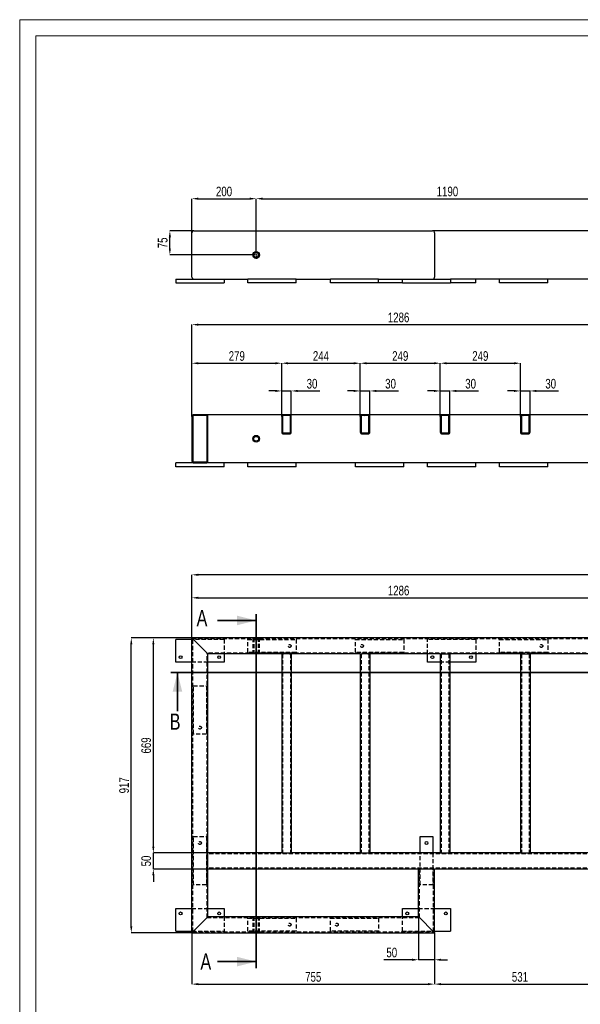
# Model space of a CAD drawing. Header units: millimetres. Extents: x 0 to 841, y 0 to 594.
# Tile 2 of 12: x 0 to 174, y 288 to 594. Entities that reach past the tile are written whole.
import ezdxf

# ---------------------------------------------------------------- set-up
doc = ezdxf.new("R2010")
doc.units = ezdxf.units.MM
doc.header["$PDSIZE"] = -1
doc.linetypes.add('CENTERX2', pattern=[20.32, 12.7, -2.54, 2.54, -2.54])
doc.linetypes.add('HIDDEN', pattern=[1.905, 1.27, -0.635])
for name, color, linetype in [('COTES', 1, 'Continuous'), ('TRAIT-FINS', 9, 'Continuous'), ('TRAIT-MIXTES', 3, 'CENTERX2'), ('TRAIT-TIRET', 2, 'HIDDEN')]:
    doc.layers.add(name, color=color, linetype=linetype)
doc.layers.add('TRAIT-FORT', color=4, linetype='Continuous', lineweight=25)
doc.styles.add('SLDTEXTSTYLE0', font='TXT', dxfattribs={"width": 0.75})
doc.dimstyles.new('SLDDIMSTYLE0', dxfattribs={"dimtxt": 3, "dimasz": 2, "dimexe": 0, "dimexo": 0.0625, "dimgap": 0.75, "dimtad": 1, "dimdec": 0, "dimlfac": 10, "dimrnd": 1e-09, "dimzin": 12, "dimdsep": 46, "dimtxsty": 'SLDTEXTSTYLE0', "dimsah": 1, "dimcen": 0.09, "dimadec": 0, "dimazin": 3, "dimtfac": 1, "dimtdec": 0, "dimtofl": 0, "dimtmove": 0, "dimatfit": 3, "dimfxl": 1, "dimfrac": 2, "dimtolj": 1, "dimtzin": 12, "dimarcsym": 0})
doc.dimstyles.new('SLDDIMSTYLE1', dxfattribs={"dimtxt": 3, "dimasz": 2, "dimexe": 0, "dimexo": 0.0625, "dimgap": 0.75, "dimtad": 1, "dimdec": 0, "dimlfac": 10, "dimrnd": 1e-09, "dimzin": 12, "dimdsep": 46, "dimtxsty": 'SLDTEXTSTYLE0', "dimsah": 1, "dimcen": 0.09, "dimadec": 0, "dimazin": 3, "dimtfac": 1, "dimtdec": 0, "dimtmove": 0, "dimatfit": 0, "dimfxl": 1, "dimfrac": 2, "dimtolj": 1, "dimtzin": 12, "dimarcsym": 0})
pattern_1 = [(45, (0, 0), (-13.4704, 13.4704), []), (45, (4.49, 2e-323), (-13.4704, 13.4704), []), (45, (8.98, 4e-323), (-13.4704, 13.4704), []), (45, (13.47, 6e-323), (-13.4704, 13.4704), [])]

# ---------------------------------------------------------------- blocks, each defined once
blk = doc.blocks.new('_D')
at = {"layer": 'COTES', "color": 0, "lineweight": -2, "transparency": 16777216}
for p, q in [((53.51, 401.68), (34.71, 401.68)), ((34.71, 311.98), (34.71, 399.68)), ((53.51, 309.98), (34.71, 309.98))]:
    blk.add_line(p, q, dxfattribs=at)
at = {"layer": 'COTES', "color": 0, "transparency": 16777216}
for points in [[(34.38, 399.68), (35.04, 399.68), (34.71, 401.68)], [(34.38, 311.98), (35.04, 311.98), (34.71, 309.98)]]:
    blk.add_solid(points, dxfattribs=at)
at = {"layer": 'Defpoints', "color": 0, "transparency": 16777216}
for p in [(34.71, 401.68), (53.57, 401.68), (53.57, 309.98)]:
    blk.add_point(p, dxfattribs=at)
at = {"layer": 'COTES', "color": 0, "transparency": 16777216, "insert": (30.96, 355.83), "char_height": 3, "attachment_point": 2, "rotation": 90, "style": 'SLDTEXTSTYLE0'}
blk.add_mtext('\\A1;917', dxfattribs=at)
blk = doc.blocks.new('_D_2')
at = {"layer": 'COTES', "color": 0, "lineweight": -2, "transparency": 16777216}
for p, q in [((53.57, 401.74), (53.57, 421.31)), ((340.87, 421.31), (55.57, 421.31)), ((342.87, 401.74), (342.87, 421.31))]:
    blk.add_line(p, q, dxfattribs=at)
at = {"layer": 'COTES', "color": 0, "transparency": 16777216}
for points in [[(55.57, 421.65), (55.57, 420.98), (53.57, 421.31)], [(340.87, 421.65), (340.87, 420.98), (342.87, 421.31)]]:
    blk.add_solid(points, dxfattribs=at)
at = {"layer": 'Defpoints', "color": 0, "transparency": 16777216}
for p in [(53.57, 421.31), (53.57, 401.68), (342.87, 401.68)]:
    blk.add_point(p, dxfattribs=at)
at = {"layer": 'COTES', "color": 0, "transparency": 16777216, "insert": (198.22, 425.06), "char_height": 3, "attachment_point": 2, "style": 'SLDTEXTSTYLE0'}
blk.add_mtext('\\A1;2893', dxfattribs=at)
blk = doc.blocks.new('_D_3')
at = {"layer": 'COTES', "color": 0, "lineweight": -2, "transparency": 16777216}
for p, q in [((53.57, 401.74), (53.57, 414.16)), ((55.57, 414.16), (180.17, 414.16)), ((182.17, 396.74), (182.17, 414.16))]:
    blk.add_line(p, q, dxfattribs=at)
at = {"layer": 'COTES', "color": 0, "transparency": 16777216}
for points in [[(55.57, 414.5), (55.57, 413.83), (53.57, 414.16)], [(180.17, 414.5), (180.17, 413.83), (182.17, 414.16)]]:
    blk.add_solid(points, dxfattribs=at)
at = {"layer": 'Defpoints', "color": 0, "transparency": 16777216}
for p in [(182.17, 414.16), (53.57, 401.68), (182.17, 396.68)]:
    blk.add_point(p, dxfattribs=at)
at = {"layer": 'COTES', "color": 0, "transparency": 16777216, "insert": (117.87, 417.91), "char_height": 3, "attachment_point": 2, "style": 'SLDTEXTSTYLE0'}
blk.add_mtext('\\A1;1286', dxfattribs=at)
blk = doc.blocks.new('_D_9')
at = {"layer": 'COTES', "color": 0, "lineweight": -2, "transparency": 16777216}
for p, q in [((53.57, 309.91), (53.57, 293.98)), ((129.07, 309.91), (129.07, 293.98)), ((55.57, 293.98), (127.07, 293.98))]:
    blk.add_line(p, q, dxfattribs=at)
at = {"layer": 'COTES', "color": 0, "transparency": 16777216}
for points in [[(55.57, 294.31), (55.57, 293.64), (53.57, 293.98)], [(127.07, 294.31), (127.07, 293.64), (129.07, 293.98)]]:
    blk.add_solid(points, dxfattribs=at)
at = {"layer": 'Defpoints', "color": 0, "transparency": 16777216}
for p in [(53.57, 309.98), (129.07, 309.98), (129.07, 293.98)]:
    blk.add_point(p, dxfattribs=at)
at = {"layer": 'COTES', "color": 0, "transparency": 16777216, "insert": (91.32, 297.73), "char_height": 3, "attachment_point": 2, "style": 'SLDTEXTSTYLE0'}
blk.add_mtext('\\A1;755', dxfattribs=at)
blk = doc.blocks.new('_D_10')
at = {"layer": 'COTES', "color": 0, "lineweight": -2, "transparency": 16777216}
for p, q in [((124.07, 314.91), (124.07, 301.56)), ((129.07, 309.91), (129.07, 301.56)), ((122.07, 301.56), (113.31, 301.56)), ((129.07, 301.56), (124.07, 301.56)), ((131.07, 301.56), (133.07, 301.56))]:
    blk.add_line(p, q, dxfattribs=at)
at = {"layer": 'COTES', "color": 0, "transparency": 16777216}
for points in [[(122.07, 301.89), (122.07, 301.22), (124.07, 301.56)], [(131.07, 301.89), (131.07, 301.22), (129.07, 301.56)]]:
    blk.add_solid(points, dxfattribs=at)
at = {"layer": 'Defpoints', "color": 0, "transparency": 16777216}
for p in [(124.07, 314.98), (129.07, 309.98), (124.07, 301.56)]:
    blk.add_point(p, dxfattribs=at)
at = {"layer": 'COTES', "color": 0, "transparency": 16777216, "insert": (115.75, 305.31), "char_height": 3, "attachment_point": 2, "style": 'SLDTEXTSTYLE0'}
blk.add_mtext('\\A1;50', dxfattribs=at)
blk = doc.blocks.new('_D_11')
at = {"layer": 'COTES', "color": 0, "lineweight": -2, "transparency": 16777216}
for p, q in [((129.07, 309.91), (129.07, 293.98)), ((182.17, 309.91), (182.17, 293.98)), ((131.07, 293.98), (180.17, 293.98))]:
    blk.add_line(p, q, dxfattribs=at)
at = {"layer": 'COTES', "color": 0, "transparency": 16777216}
for points in [[(131.07, 294.31), (131.07, 293.64), (129.07, 293.98)], [(180.17, 294.31), (180.17, 293.64), (182.17, 293.98)]]:
    blk.add_solid(points, dxfattribs=at)
at = {"layer": 'Defpoints', "color": 0, "transparency": 16777216}
for p in [(129.07, 309.98), (182.17, 309.98), (182.17, 293.98)]:
    blk.add_point(p, dxfattribs=at)
at = {"layer": 'COTES', "color": 0, "transparency": 16777216, "insert": (155.62, 297.73), "char_height": 3, "attachment_point": 2, "style": 'SLDTEXTSTYLE0'}
blk.add_mtext('\\A1;531', dxfattribs=at)
blk = doc.blocks.new('_D_12')
at = {"layer": 'COTES', "color": 0, "lineweight": -2, "transparency": 16777216}
for p, q in [((53.51, 401.68), (41.58, 401.68)), ((41.58, 336.78), (41.58, 399.68)), ((58.51, 334.78), (41.58, 334.78))]:
    blk.add_line(p, q, dxfattribs=at)
at = {"layer": 'COTES', "color": 0, "transparency": 16777216}
for points in [[(41.24, 399.68), (41.91, 399.68), (41.58, 401.68)], [(41.24, 336.78), (41.91, 336.78), (41.58, 334.78)]]:
    blk.add_solid(points, dxfattribs=at)
at = {"layer": 'Defpoints', "color": 0, "transparency": 16777216}
for p in [(41.58, 401.68), (53.57, 401.68), (58.57, 334.78)]:
    blk.add_point(p, dxfattribs=at)
at = {"layer": 'COTES', "color": 0, "transparency": 16777216, "insert": (37.83, 368.23), "char_height": 3, "attachment_point": 2, "rotation": 90, "style": 'SLDTEXTSTYLE0'}
blk.add_mtext('\\A1;669', dxfattribs=at)
blk = doc.blocks.new('_D_13')
at = {"layer": 'COTES', "color": 0, "lineweight": -2, "transparency": 16777216}
for p, q in [((41.58, 336.78), (41.58, 338.78)), ((58.51, 334.78), (41.58, 334.78)), ((41.58, 329.78), (41.58, 334.78)), ((58.51, 329.78), (41.58, 329.78)), ((41.58, 327.78), (41.58, 325.78))]:
    blk.add_line(p, q, dxfattribs=at)
at = {"layer": 'COTES', "color": 0, "transparency": 16777216}
for points in [[(41.24, 336.78), (41.91, 336.78), (41.58, 334.78)], [(41.24, 327.78), (41.91, 327.78), (41.58, 329.78)]]:
    blk.add_solid(points, dxfattribs=at)
at = {"layer": 'Defpoints', "color": 0, "transparency": 16777216}
for p in [(41.58, 334.78), (58.57, 334.78), (58.57, 329.78)]:
    blk.add_point(p, dxfattribs=at)
at = {"layer": 'COTES', "color": 0, "transparency": 16777216, "insert": (37.83, 332.28), "char_height": 3, "attachment_point": 2, "rotation": 90, "style": 'SLDTEXTSTYLE0'}
blk.add_mtext('\\A1;50', dxfattribs=at)
blk = doc.blocks.new('_D_82')
at = {"layer": 'COTES', "color": 0, "lineweight": -2, "transparency": 16777216}
for p, q in [((53.57, 470.59), (53.57, 487.13)), ((55.57, 487.13), (79.5, 487.13)), ((81.5, 470.59), (81.5, 487.13))]:
    blk.add_line(p, q, dxfattribs=at)
at = {"layer": 'COTES', "color": 0, "transparency": 16777216}
for points in [[(55.57, 487.46), (55.57, 486.79), (53.57, 487.13)], [(79.5, 487.46), (79.5, 486.79), (81.5, 487.13)]]:
    blk.add_solid(points, dxfattribs=at)
at = {"layer": 'Defpoints', "color": 0, "transparency": 16777216}
for p in [(81.5, 487.13), (53.57, 470.53), (81.5, 470.53)]:
    blk.add_point(p, dxfattribs=at)
at = {"layer": 'COTES', "color": 0, "transparency": 16777216, "insert": (67.53, 490.88), "char_height": 3, "attachment_point": 2, "style": 'SLDTEXTSTYLE0'}
blk.add_mtext('\\A1;279', dxfattribs=at)
blk = doc.blocks.new('_D_83')
at = {"layer": 'COTES', "color": 0, "lineweight": -2, "transparency": 16777216}
for p, q in [((81.5, 470.59), (81.5, 487.13)), ((83.5, 487.13), (103.93, 487.13)), ((105.93, 470.59), (105.93, 487.13))]:
    blk.add_line(p, q, dxfattribs=at)
at = {"layer": 'COTES', "color": 0, "transparency": 16777216}
for points in [[(83.5, 487.46), (83.5, 486.79), (81.5, 487.13)], [(103.93, 487.46), (103.93, 486.79), (105.93, 487.13)]]:
    blk.add_solid(points, dxfattribs=at)
at = {"layer": 'Defpoints', "color": 0, "transparency": 16777216}
for p in [(105.93, 487.13), (81.5, 470.53), (105.93, 470.53)]:
    blk.add_point(p, dxfattribs=at)
at = {"layer": 'COTES', "color": 0, "transparency": 16777216, "insert": (93.72, 490.88), "char_height": 3, "attachment_point": 2, "style": 'SLDTEXTSTYLE0'}
blk.add_mtext('\\A1;244', dxfattribs=at)
blk = doc.blocks.new('_D_84')
at = {"layer": 'COTES', "color": 0, "lineweight": -2, "transparency": 16777216}
for p, q in [((79.5, 478.51), (77.5, 478.51)), ((81.5, 470.59), (81.5, 478.51)), ((81.5, 478.51), (84.5, 478.51)), ((84.5, 470.59), (84.5, 478.51)), ((86.5, 478.51), (93.38, 478.51))]:
    blk.add_line(p, q, dxfattribs=at)
at = {"layer": 'COTES', "color": 0, "transparency": 16777216}
for points in [[(79.5, 478.84), (79.5, 478.18), (81.5, 478.51)], [(86.5, 478.84), (86.5, 478.18), (84.5, 478.51)]]:
    blk.add_solid(points, dxfattribs=at)
at = {"layer": 'Defpoints', "color": 0, "transparency": 16777216}
for p in [(84.5, 478.51), (81.5, 470.53), (84.5, 470.53)]:
    blk.add_point(p, dxfattribs=at)
at = {"layer": 'COTES', "color": 0, "transparency": 16777216, "insert": (90.94, 482.26), "char_height": 3, "attachment_point": 2, "style": 'SLDTEXTSTYLE0'}
blk.add_mtext('\\A1;30', dxfattribs=at)
blk = doc.blocks.new('_D_85')
at = {"layer": 'COTES', "color": 0, "lineweight": -2, "transparency": 16777216}
for p, q in [((103.93, 478.51), (101.93, 478.51)), ((105.93, 470.59), (105.93, 478.51)), ((105.93, 478.51), (108.93, 478.51)), ((108.93, 470.59), (108.93, 478.51)), ((110.93, 478.51), (117.81, 478.51))]:
    blk.add_line(p, q, dxfattribs=at)
at = {"layer": 'COTES', "color": 0, "transparency": 16777216}
for points in [[(103.93, 478.84), (103.93, 478.18), (105.93, 478.51)], [(110.93, 478.84), (110.93, 478.18), (108.93, 478.51)]]:
    blk.add_solid(points, dxfattribs=at)
at = {"layer": 'Defpoints', "color": 0, "transparency": 16777216}
for p in [(105.93, 478.51), (105.93, 470.53), (108.93, 470.53)]:
    blk.add_point(p, dxfattribs=at)
at = {"layer": 'COTES', "color": 0, "transparency": 16777216, "insert": (115.37, 482.26), "char_height": 3, "attachment_point": 2, "style": 'SLDTEXTSTYLE0'}
blk.add_mtext('\\A1;30', dxfattribs=at)
blk = doc.blocks.new('_D_86')
at = {"layer": 'COTES', "color": 0, "lineweight": -2, "transparency": 16777216}
for p, q in [((105.93, 470.59), (105.93, 487.13)), ((107.93, 487.13), (128.85, 487.13)), ((130.85, 470.59), (130.85, 487.13))]:
    blk.add_line(p, q, dxfattribs=at)
at = {"layer": 'COTES', "color": 0, "transparency": 16777216}
for points in [[(107.93, 487.46), (107.93, 486.79), (105.93, 487.13)], [(128.85, 487.46), (128.85, 486.79), (130.85, 487.13)]]:
    blk.add_solid(points, dxfattribs=at)
at = {"layer": 'Defpoints', "color": 0, "transparency": 16777216}
for p in [(130.85, 487.13), (105.93, 470.53), (130.85, 470.53)]:
    blk.add_point(p, dxfattribs=at)
at = {"layer": 'COTES', "color": 0, "transparency": 16777216, "insert": (118.39, 490.88), "char_height": 3, "attachment_point": 2, "style": 'SLDTEXTSTYLE0'}
blk.add_mtext('\\A1;249', dxfattribs=at)
blk = doc.blocks.new('_D_87')
at = {"layer": 'COTES', "color": 0, "lineweight": -2, "transparency": 16777216}
for p, q in [((130.85, 470.59), (130.85, 487.13)), ((132.85, 487.13), (153.76, 487.13)), ((155.76, 470.59), (155.76, 487.13))]:
    blk.add_line(p, q, dxfattribs=at)
at = {"layer": 'COTES', "color": 0, "transparency": 16777216}
for points in [[(132.85, 487.46), (132.85, 486.79), (130.85, 487.13)], [(153.76, 487.46), (153.76, 486.79), (155.76, 487.13)]]:
    blk.add_solid(points, dxfattribs=at)
at = {"layer": 'Defpoints', "color": 0, "transparency": 16777216}
for p in [(155.76, 487.13), (130.85, 470.53), (155.76, 470.53)]:
    blk.add_point(p, dxfattribs=at)
at = {"layer": 'COTES', "color": 0, "transparency": 16777216, "insert": (143.3, 490.88), "char_height": 3, "attachment_point": 2, "style": 'SLDTEXTSTYLE0'}
blk.add_mtext('\\A1;249', dxfattribs=at)
blk = doc.blocks.new('_D_88')
at = {"layer": 'COTES', "color": 0, "lineweight": -2, "transparency": 16777216}
for p, q in [((128.85, 478.51), (126.85, 478.51)), ((130.85, 470.59), (130.85, 478.51)), ((130.85, 478.51), (133.85, 478.51)), ((133.85, 470.59), (133.85, 478.51)), ((135.85, 478.51), (142.72, 478.51))]:
    blk.add_line(p, q, dxfattribs=at)
at = {"layer": 'COTES', "color": 0, "transparency": 16777216}
for points in [[(128.85, 478.84), (128.85, 478.18), (130.85, 478.51)], [(135.85, 478.84), (135.85, 478.18), (133.85, 478.51)]]:
    blk.add_solid(points, dxfattribs=at)
at = {"layer": 'Defpoints', "color": 0, "transparency": 16777216}
for p in [(133.85, 478.51), (130.85, 470.53), (133.85, 470.53)]:
    blk.add_point(p, dxfattribs=at)
at = {"layer": 'COTES', "color": 0, "transparency": 16777216, "insert": (140.28, 482.26), "char_height": 3, "attachment_point": 2, "style": 'SLDTEXTSTYLE0'}
blk.add_mtext('\\A1;30', dxfattribs=at)
blk = doc.blocks.new('_D_89')
at = {"layer": 'COTES', "color": 0, "lineweight": -2, "transparency": 16777216}
for p, q in [((153.76, 478.51), (151.76, 478.51)), ((155.76, 470.59), (155.76, 478.51)), ((155.76, 478.51), (158.76, 478.51)), ((158.76, 470.59), (158.76, 478.51)), ((160.76, 478.51), (167.63, 478.51))]:
    blk.add_line(p, q, dxfattribs=at)
at = {"layer": 'COTES', "color": 0, "transparency": 16777216}
for points in [[(153.76, 478.84), (153.76, 478.18), (155.76, 478.51)], [(160.76, 478.84), (160.76, 478.18), (158.76, 478.51)]]:
    blk.add_solid(points, dxfattribs=at)
at = {"layer": 'Defpoints', "color": 0, "transparency": 16777216}
for p in [(158.76, 478.51), (155.76, 470.53), (158.76, 470.53)]:
    blk.add_point(p, dxfattribs=at)
at = {"layer": 'COTES', "color": 0, "transparency": 16777216, "insert": (165.19, 482.26), "char_height": 3, "attachment_point": 2, "style": 'SLDTEXTSTYLE0'}
blk.add_mtext('\\A1;30', dxfattribs=at)
blk = doc.blocks.new('_D_90')
at = {"layer": 'COTES', "color": 0, "lineweight": -2, "transparency": 16777216}
for p, q in [((53.57, 470.59), (53.57, 499.13)), ((55.57, 499.13), (180.17, 499.13)), ((182.17, 470.59), (182.17, 499.13))]:
    blk.add_line(p, q, dxfattribs=at)
at = {"layer": 'COTES', "color": 0, "transparency": 16777216}
for points in [[(55.57, 499.46), (55.57, 498.79), (53.57, 499.13)], [(180.17, 499.46), (180.17, 498.79), (182.17, 499.13)]]:
    blk.add_solid(points, dxfattribs=at)
at = {"layer": 'Defpoints', "color": 0, "transparency": 16777216}
for p in [(182.17, 499.13), (53.57, 470.53), (182.17, 470.53)]:
    blk.add_point(p, dxfattribs=at)
at = {"layer": 'COTES', "color": 0, "transparency": 16777216, "insert": (117.87, 502.88), "char_height": 3, "attachment_point": 2, "style": 'SLDTEXTSTYLE0'}
blk.add_mtext('\\A1;1286', dxfattribs=at)
blk = doc.blocks.new('_D_104')
at = {"layer": 'COTES', "color": 0, "lineweight": -2, "transparency": 16777216}
for p, q in [((53.57, 527.78), (53.57, 538.32)), ((55.57, 538.32), (71.57, 538.32)), ((73.57, 522.13), (73.57, 538.32))]:
    blk.add_line(p, q, dxfattribs=at)
at = {"layer": 'COTES', "color": 0, "transparency": 16777216}
for points in [[(55.57, 538.65), (55.57, 537.98), (53.57, 538.32)], [(71.57, 538.65), (71.57, 537.98), (73.57, 538.32)]]:
    blk.add_solid(points, dxfattribs=at)
at = {"layer": 'Defpoints', "color": 0, "transparency": 16777216}
for p in [(73.57, 538.32), (53.57, 527.72), (73.57, 522.07)]:
    blk.add_point(p, dxfattribs=at)
at = {"layer": 'COTES', "color": 0, "transparency": 16777216, "insert": (63.57, 542.07), "char_height": 3, "attachment_point": 2, "style": 'SLDTEXTSTYLE0'}
blk.add_mtext('\\A1;200', dxfattribs=at)
blk = doc.blocks.new('_D_105')
at = {"layer": 'COTES', "color": 0, "lineweight": -2, "transparency": 16777216}
for p, q in [((73.57, 522.13), (73.57, 538.32)), ((75.57, 538.32), (190.57, 538.32)), ((192.57, 522.13), (192.57, 538.32))]:
    blk.add_line(p, q, dxfattribs=at)
at = {"layer": 'COTES', "color": 0, "transparency": 16777216}
for points in [[(75.57, 538.65), (75.57, 537.98), (73.57, 538.32)], [(190.57, 538.65), (190.57, 537.98), (192.57, 538.32)]]:
    blk.add_solid(points, dxfattribs=at)
at = {"layer": 'Defpoints', "color": 0, "transparency": 16777216}
for p in [(192.57, 538.32), (73.57, 522.07), (192.57, 522.07)]:
    blk.add_point(p, dxfattribs=at)
at = {"layer": 'COTES', "color": 0, "transparency": 16777216, "insert": (133.07, 542.07), "char_height": 3, "attachment_point": 2, "style": 'SLDTEXTSTYLE0'}
blk.add_mtext('\\A1;1190', dxfattribs=at)
blk = doc.blocks.new('_D_107')
at = {"layer": 'COTES', "color": 0, "lineweight": -2, "transparency": 16777216}
for p, q in [((54.11, 528.32), (46.72, 528.32)), ((46.72, 522.82), (46.72, 526.32)), ((72.26, 520.82), (46.72, 520.82))]:
    blk.add_line(p, q, dxfattribs=at)
at = {"layer": 'COTES', "color": 0, "transparency": 16777216}
for points in [[(46.38, 526.32), (47.05, 526.32), (46.72, 528.32)], [(46.38, 522.82), (47.05, 522.82), (46.72, 520.82)]]:
    blk.add_solid(points, dxfattribs=at)
at = {"layer": 'Defpoints', "color": 0, "transparency": 16777216}
for p in [(46.72, 528.32), (54.17, 528.32), (72.32, 520.82)]:
    blk.add_point(p, dxfattribs=at)
at = {"layer": 'COTES', "color": 0, "transparency": 16777216, "insert": (42.97, 524.57), "char_height": 3, "attachment_point": 2, "rotation": 90, "style": 'SLDTEXTSTYLE0'}
blk.add_mtext('\\A1;75', dxfattribs=at)
blk = doc.blocks.new('SW_CENTERMARKSYMBOL_38')
at = {"layer": 'TRAIT-MIXTES', "color": 0}
for p, q in [((-0.4, 0), (-1.25, 0)), ((0, 0), (-0.2, 0)), ((0, 0.4), (0, 1.25)), ((0, 0), (0, 0.2)), ((0, 0), (0, -0.2)), ((0, 0), (0.2, 0)), ((0.4, 0), (1.25, 0)), ((0, -0.4), (0, -1.25))]:
    blk.add_line(p, q, dxfattribs=at)

msp = doc.modelspace()

# ---------------------------------------------------------------- hatches: boundary and pattern name
at = {"layer": 'TRAIT-FINS'}
h = msp.add_hatch(dxfattribs=at)
h.set_pattern_fill('DIN 201 ACIER ET FONTE', color=256, style=0, pattern_type=2)
h.set_pattern_definition(pattern_1)
edge = h.paths.add_edge_path(flags=0)
edge.add_line((53.57, 470.53), (53.57, 456.73))
edge.add_arc((54.17, 456.73), 0.6, 180, 270)
edge.add_line((54.17, 456.13), (57.97, 456.13))
edge.add_arc((57.97, 456.73), 0.6, 270, 360)
edge.add_line((58.57, 456.73), (58.57, 470.53))
edge.add_arc((57.97, 470.53), 0.6, 0, 90)
edge.add_line((57.97, 471.13), (54.17, 471.13))
edge.add_arc((54.17, 470.53), 0.6, 90, 180)
edge = h.paths.add_edge_path(flags=0)
edge.add_arc((54.17, 456.73), 0.3, 180, 270, ccw=False)
edge.add_line((53.87, 456.73), (53.87, 470.53))
edge.add_arc((54.17, 470.53), 0.3, 90, 180, ccw=False)
edge.add_line((54.17, 470.83), (57.97, 470.83))
edge.add_arc((57.97, 470.53), 0.3, 0, 90, ccw=False)
edge.add_line((58.27, 470.53), (58.27, 456.73))
edge.add_arc((57.97, 456.73), 0.3, 270, 360, ccw=False)
edge.add_line((57.97, 456.43), (54.17, 456.43))
h = msp.add_hatch(dxfattribs=at)
h.set_pattern_fill('DIN 201 ACIER ET FONTE', color=256, style=0, pattern_type=2)
h.set_pattern_definition(pattern_1)
edge = h.paths.add_edge_path(flags=0)
edge.add_arc((83.9, 465.73), 0.6, 270, 360)
edge.add_line((84.5, 465.73), (84.5, 470.53))
edge.add_arc((83.9, 470.53), 0.6, 0, 90)
edge.add_line((83.9, 471.13), (82.1, 471.13))
edge.add_arc((82.1, 470.53), 0.6, 90, 180)
edge.add_line((81.5, 470.53), (81.5, 465.73))
edge.add_arc((82.1, 465.73), 0.6, 180, 270)
edge.add_line((82.1, 465.13), (83.9, 465.13))
edge = h.paths.add_edge_path(flags=0)
edge.add_line((83.9, 465.43), (82.1, 465.43))
edge.add_arc((82.1, 465.73), 0.3, 180, 270, ccw=False)
edge.add_line((81.8, 465.73), (81.8, 470.53))
edge.add_arc((82.1, 470.53), 0.3, 90, 180, ccw=False)
edge.add_line((82.1, 470.83), (83.9, 470.83))
edge.add_arc((83.9, 470.53), 0.3, 0, 90, ccw=False)
edge.add_line((84.2, 470.53), (84.2, 465.73))
edge.add_arc((83.9, 465.73), 0.3, 270, 360, ccw=False)
h = msp.add_hatch(dxfattribs=at)
h.set_pattern_fill('DIN 201 ACIER ET FONTE', color=256, style=0, pattern_type=2)
h.set_pattern_definition(pattern_1)
edge = h.paths.add_edge_path(flags=0)
edge.add_arc((108.33, 465.73), 0.6, 270, 360)
edge.add_line((108.93, 465.73), (108.93, 470.53))
edge.add_arc((108.33, 470.53), 0.6, 0, 90)
edge.add_line((108.33, 471.13), (106.53, 471.13))
edge.add_arc((106.53, 470.53), 0.6, 90, 180)
edge.add_line((105.93, 470.53), (105.93, 465.73))
edge.add_arc((106.53, 465.73), 0.6, 180, 270)
edge.add_line((106.53, 465.13), (108.33, 465.13))
edge = h.paths.add_edge_path(flags=0)
edge.add_line((108.33, 465.43), (106.53, 465.43))
edge.add_arc((106.53, 465.73), 0.3, 180, 270, ccw=False)
edge.add_line((106.23, 465.73), (106.23, 470.53))
edge.add_arc((106.53, 470.53), 0.3, 90, 180, ccw=False)
edge.add_line((106.53, 470.83), (108.33, 470.83))
edge.add_arc((108.33, 470.53), 0.3, 0, 90, ccw=False)
edge.add_line((108.63, 470.53), (108.63, 465.73))
edge.add_arc((108.33, 465.73), 0.3, 270, 360, ccw=False)
h = msp.add_hatch(dxfattribs=at)
h.set_pattern_fill('DIN 201 ACIER ET FONTE', color=256, style=0, pattern_type=2)
h.set_pattern_definition(pattern_1)
edge = h.paths.add_edge_path(flags=0)
edge.add_line((131.45, 465.13), (133.25, 465.13))
edge.add_arc((133.25, 465.73), 0.6, 270, 360)
edge.add_line((133.85, 465.73), (133.85, 470.53))
edge.add_arc((133.25, 470.53), 0.6, 0, 90)
edge.add_line((133.25, 471.13), (131.45, 471.13))
edge.add_arc((131.45, 470.53), 0.6, 90, 180)
edge.add_line((130.85, 470.53), (130.85, 465.73))
edge.add_arc((131.45, 465.73), 0.6, 180, 270)
edge = h.paths.add_edge_path(flags=0)
edge.add_arc((133.25, 465.73), 0.3, 270, 360, ccw=False)
edge.add_line((133.25, 465.43), (131.45, 465.43))
edge.add_arc((131.45, 465.73), 0.3, 180, 270, ccw=False)
edge.add_line((131.15, 465.73), (131.15, 470.53))
edge.add_arc((131.45, 470.53), 0.3, 90, 180, ccw=False)
edge.add_line((131.45, 470.83), (133.25, 470.83))
edge.add_arc((133.25, 470.53), 0.3, 0, 90, ccw=False)
edge.add_line((133.55, 470.53), (133.55, 465.73))
h = msp.add_hatch(dxfattribs=at)
h.set_pattern_fill('DIN 201 ACIER ET FONTE', color=256, style=0, pattern_type=2)
h.set_pattern_definition(pattern_1)
edge = h.paths.add_edge_path(flags=0)
edge.add_line((156.36, 465.13), (158.16, 465.13))
edge.add_arc((158.16, 465.73), 0.6, 270, 360)
edge.add_line((158.76, 465.73), (158.76, 470.53))
edge.add_arc((158.16, 470.53), 0.6, 0, 90)
edge.add_line((158.16, 471.13), (156.36, 471.13))
edge.add_arc((156.36, 470.53), 0.6, 90, 180)
edge.add_line((155.76, 470.53), (155.76, 465.73))
edge.add_arc((156.36, 465.73), 0.6, 180, 270)
edge = h.paths.add_edge_path(flags=0)
edge.add_arc((158.16, 465.73), 0.3, 270, 360, ccw=False)
edge.add_line((158.16, 465.43), (156.36, 465.43))
edge.add_arc((156.36, 465.73), 0.3, 180, 270, ccw=False)
edge.add_line((156.06, 465.73), (156.06, 470.53))
edge.add_arc((156.36, 470.53), 0.3, 90, 180, ccw=False)
edge.add_line((156.36, 470.83), (158.16, 470.83))
edge.add_arc((158.16, 470.53), 0.3, 0, 90, ccw=False)
edge.add_line((158.46, 470.53), (158.46, 465.73))

# ---------------------------------------------------------------- linework, layer by layer
at = {"lineweight": 18}
for p, q in [((841, 594), (0, 594)), ((0, 594), (0, 0)), ((5, 589), (5, 5)), ((836, 589), (5, 589))]:
    msp.add_line(p, q, dxfattribs=at)
at = {"lineweight": 35}
for p, q in [((73.57, 409.11), (73.57, 298.97)), ((61.57, 407.11), (73.57, 407.11)), ((352.42, 390.91), (47.07, 390.91)), ((49.07, 378.91), (49.07, 390.91)), ((61.57, 300.97), (73.57, 300.97))]:
    msp.add_line(p, q, dxfattribs=at)
for points in [[(73.57, 407.11), (67.57, 408.61), (67.57, 405.61)], [(49.07, 390.91), (47.57, 384.91), (50.57, 384.91)], [(73.57, 300.97), (67.57, 302.47), (67.57, 299.47)]]:
    msp.add_solid(points, dxfattribs=at)
at = {"layer": 'TRAIT-FORT', "lineweight": 25}
for p, q in [((53.57, 513.92), (53.57, 527.72)), ((54.17, 528.32), (128.47, 528.32)), ((182.17, 528.32), (128.47, 528.32)), ((129.07, 527.72), (129.07, 513.92)), ((48.57, 513.32), (48.57, 512.12)), ((48.57, 513.32), (63.57, 513.32)), ((48.57, 512.12), (63.57, 512.12)), ((63.57, 513.32), (70.97, 513.32)), ((63.57, 513.32), (63.57, 512.12)), ((70.97, 512.12), (70.97, 513.32)), ((85.97, 513.32), (70.97, 513.32)), ((85.97, 512.12), (70.97, 512.12)), ((85.97, 513.32), (96.67, 513.32)), ((85.97, 512.12), (85.97, 513.32)), ((111.67, 513.32), (96.67, 513.32)), ((96.67, 512.12), (96.67, 513.32)), ((111.67, 512.12), (96.67, 512.12)), ((111.67, 513.32), (119.07, 513.32)), ((111.67, 512.12), (111.67, 513.32)), ((119.07, 512.12), (111.67, 512.12)), ((119.07, 513.32), (134.07, 513.32)), ((119.07, 512.12), (119.07, 513.32)), ((119.07, 512.12), (134.07, 512.12)), ((180.77, 513.32), (134.07, 513.32)), ((134.07, 513.32), (134.07, 512.12)), ((141.87, 512.12), (134.07, 512.12)), ((141.87, 512.12), (141.87, 513.32)), ((149.27, 512.12), (149.27, 513.32)), ((164.27, 512.12), (149.27, 512.12)), ((164.27, 512.12), (164.27, 513.32)), ((53.57, 470.53), (53.57, 456.73)), ((53.87, 470.53), (53.87, 456.73)), ((57.97, 471.13), (54.17, 471.13)), ((57.97, 470.83), (54.17, 470.83)), ((82.1, 471.13), (57.97, 471.13)), ((58.27, 456.73), (58.27, 470.53)), ((58.57, 456.73), (58.57, 470.53)), ((81.5, 470.53), (81.5, 465.73)), ((81.8, 470.53), (81.8, 465.73)), ((83.9, 471.13), (82.1, 471.13)), ((83.9, 470.83), (82.1, 470.83)), ((106.53, 471.13), (83.9, 471.13)), ((84.2, 465.73), (84.2, 470.53)), ((84.5, 465.73), (84.5, 470.53)), ((105.93, 470.53), (105.93, 465.73)), ((106.23, 470.53), (106.23, 465.73)), ((108.33, 471.13), (106.53, 471.13)), ((108.33, 470.83), (106.53, 470.83)), ((131.45, 471.13), (108.33, 471.13)), ((108.63, 465.73), (108.63, 470.53)), ((108.93, 465.73), (108.93, 470.53)), ((130.85, 470.53), (130.85, 465.73)), ((131.15, 470.53), (131.15, 465.73)), ((133.25, 471.13), (131.45, 471.13)), ((133.25, 470.83), (131.45, 470.83)), ((156.36, 471.13), (133.25, 471.13)), ((133.55, 465.73), (133.55, 470.53)), ((133.85, 465.73), (133.85, 470.53)), ((155.76, 470.53), (155.76, 465.73)), ((156.06, 470.53), (156.06, 465.73)), ((158.16, 471.13), (156.36, 471.13)), ((158.16, 470.83), (156.36, 470.83)), ((182.77, 471.13), (158.16, 471.13)), ((158.46, 465.73), (158.46, 470.53)), ((158.76, 465.73), (158.76, 470.53)), ((82.1, 465.43), (83.9, 465.43)), ((82.1, 465.13), (83.9, 465.13)), ((106.53, 465.43), (108.33, 465.43)), ((106.53, 465.13), (108.33, 465.13)), ((131.45, 465.43), (133.25, 465.43)), ((131.45, 465.13), (133.25, 465.13)), ((156.36, 465.43), (158.16, 465.43)), ((156.36, 465.13), (158.16, 465.13)), ((54.17, 456.43), (57.97, 456.43)), ((54.17, 456.13), (48.57, 456.13)), ((48.57, 454.93), (48.57, 456.13)), ((63.57, 454.93), (48.57, 454.93)), ((54.17, 456.13), (57.97, 456.13)), ((63.57, 456.13), (57.97, 456.13)), ((70.97, 456.13), (63.57, 456.13)), ((63.57, 454.93), (63.57, 456.13)), ((70.97, 454.93), (70.97, 456.13)), ((85.97, 456.13), (70.97, 456.13)), ((85.97, 454.93), (70.97, 454.93)), ((104.47, 456.13), (85.97, 456.13)), ((85.97, 454.93), (85.97, 456.13)), ((104.47, 454.93), (104.47, 456.13)), ((119.47, 456.13), (104.47, 456.13)), ((119.47, 454.93), (104.47, 454.93)), ((126.87, 456.13), (119.47, 456.13)), ((119.47, 454.93), (119.47, 456.13)), ((126.87, 454.93), (126.87, 456.13)), ((141.87, 456.13), (126.87, 456.13)), ((141.87, 454.93), (126.87, 454.93)), ((149.27, 456.13), (141.87, 456.13)), ((141.87, 454.93), (141.87, 456.13)), ((149.27, 454.93), (149.27, 456.13)), ((164.27, 456.13), (149.27, 456.13)), ((164.27, 454.93), (149.27, 454.93)), ((182.77, 456.13), (164.27, 456.13)), ((164.27, 454.93), (164.27, 456.13)), ((342.87, 401.68), (53.57, 401.68)), ((53.57, 309.98), (53.57, 401.68)), ((48.57, 394.18), (48.57, 401.18)), ((53.57, 401.18), (48.57, 401.18)), ((57.97, 397.28), (54.17, 401.08)), ((81.5, 396.68), (58.57, 396.68)), ((58.57, 334.78), (58.57, 396.68)), ((63.57, 396.68), (63.57, 394.18)), ((81.5, 396.68), (82.1, 396.68)), ((81.5, 396.68), (81.5, 334.78)), ((83.9, 396.68), (82.1, 396.68)), ((83.9, 396.68), (84.5, 396.68)), ((105.93, 396.68), (84.5, 396.68)), ((84.5, 396.68), (84.5, 334.78)), ((105.93, 396.68), (106.53, 396.68)), ((105.93, 396.68), (105.93, 334.78)), ((108.33, 396.68), (106.53, 396.68)), ((108.33, 396.68), (108.93, 396.68)), ((130.85, 396.68), (108.93, 396.68)), ((108.93, 396.68), (108.93, 334.78)), ((126.87, 394.18), (126.87, 396.68)), ((130.85, 396.68), (130.85, 334.78)), ((130.85, 396.68), (131.45, 396.68)), ((131.45, 396.68), (133.25, 396.68)), ((133.25, 396.68), (133.85, 396.68)), ((155.76, 396.68), (133.85, 396.68)), ((133.85, 396.68), (133.85, 334.78)), ((141.87, 396.68), (141.87, 394.18)), ((155.76, 396.68), (155.76, 334.78)), ((155.76, 396.68), (156.36, 396.68)), ((156.36, 396.68), (158.16, 396.68)), ((158.16, 396.68), (158.76, 396.68)), ((182.17, 396.68), (158.76, 396.68)), ((158.76, 396.68), (158.76, 334.78)), ((53.57, 394.18), (48.57, 394.18)), ((63.57, 394.18), (58.57, 394.18)), ((130.85, 394.18), (126.87, 394.18)), ((141.87, 394.18), (133.85, 394.18)), ((124.57, 339.88), (128.57, 339.88)), ((124.57, 334.78), (124.57, 339.88)), ((128.57, 339.88), (128.57, 334.78)), ((81.5, 334.78), (58.57, 334.78)), ((58.57, 334.18), (58.57, 334.78)), ((58.57, 330.38), (58.57, 334.18)), ((81.5, 334.78), (82.1, 334.78)), ((82.1, 334.78), (83.9, 334.78)), ((83.9, 334.78), (84.5, 334.78)), ((105.93, 334.78), (84.5, 334.78)), ((105.93, 334.78), (106.53, 334.78)), ((106.53, 334.78), (108.33, 334.78)), ((108.33, 334.78), (108.93, 334.78)), ((130.85, 334.78), (108.93, 334.78)), ((130.85, 334.78), (131.45, 334.78)), ((131.45, 334.78), (133.25, 334.78)), ((133.25, 334.78), (133.85, 334.78)), ((155.76, 334.78), (133.85, 334.78)), ((155.76, 334.78), (156.36, 334.78)), ((156.36, 334.78), (158.16, 334.78)), ((158.16, 334.78), (158.76, 334.78)), ((182.17, 334.78), (158.76, 334.78)), ((58.57, 329.78), (58.57, 330.38)), ((58.57, 314.98), (58.57, 329.78)), ((124.07, 329.78), (58.57, 329.78)), ((124.07, 314.98), (124.07, 329.78)), ((124.07, 329.78), (124.67, 329.78)), ((128.47, 329.78), (124.67, 329.78)), ((128.47, 329.78), (129.07, 329.78)), ((182.17, 329.78), (129.07, 329.78)), ((129.07, 309.98), (129.07, 329.78)), ((48.57, 317.48), (53.57, 317.48)), ((48.57, 310.48), (48.57, 317.48)), ((58.57, 317.48), (63.57, 317.48)), ((63.57, 317.48), (63.57, 314.98)), ((119.07, 317.48), (124.07, 317.48)), ((119.07, 314.98), (119.07, 317.48)), ((129.07, 317.48), (134.07, 317.48)), ((134.07, 317.48), (134.07, 310.48)), ((54.17, 310.58), (57.97, 314.38)), ((58.57, 314.98), (124.07, 314.98)), ((124.67, 314.38), (128.47, 310.58)), ((48.57, 310.48), (53.57, 310.48)), ((53.57, 309.98), (129.07, 309.98)), ((129.07, 310.48), (134.07, 310.48))]:
    msp.add_line(p, q, dxfattribs=at)
at = {"layer": 'TRAIT-FORT', "lineweight": 25, "flags": 128}
for points in [[(54.17, 401.08), (54.05, 401.19), (53.94, 401.31), (53.83, 401.41), (53.74, 401.5), (53.67, 401.58), (53.61, 401.63), (53.58, 401.66), (53.57, 401.68)], [(54.17, 401.08), (54.05, 401.19), (53.94, 401.31), (53.83, 401.41), (53.74, 401.5), (53.67, 401.58), (53.61, 401.63), (53.58, 401.66), (53.57, 401.68)], [(58.57, 396.68), (58.56, 396.69), (58.53, 396.71), (58.49, 396.76), (58.43, 396.82), (58.35, 396.89), (58.27, 396.98), (58.17, 397.07), (58.07, 397.17), (57.97, 397.28)], [(58.57, 396.68), (58.56, 396.69), (58.52, 396.72), (58.47, 396.78), (58.39, 396.85), (58.3, 396.94), (58.2, 397.05), (58.08, 397.16), (57.97, 397.28)], [(57.97, 314.38), (58.08, 314.49), (58.2, 314.61), (58.3, 314.71), (58.39, 314.8), (58.47, 314.88), (58.52, 314.93), (58.56, 314.96), (58.57, 314.98)], [(57.97, 314.38), (58.08, 314.49), (58.2, 314.61), (58.3, 314.71), (58.39, 314.8), (58.47, 314.88), (58.52, 314.93), (58.56, 314.96), (58.57, 314.98)], [(124.07, 314.98), (124.08, 314.97), (124.1, 314.94), (124.15, 314.9), (124.21, 314.84), (124.28, 314.76), (124.37, 314.68), (124.46, 314.58), (124.56, 314.48), (124.67, 314.38)], [(124.67, 314.38), (124.55, 314.49), (124.44, 314.61), (124.33, 314.71), (124.24, 314.8), (124.17, 314.88), (124.11, 314.93), (124.08, 314.96), (124.07, 314.98)], [(53.57, 309.98), (53.58, 309.99), (53.61, 310.02), (53.67, 310.08), (53.74, 310.15), (53.83, 310.24), (53.94, 310.35), (54.05, 310.46), (54.17, 310.58)], [(53.57, 309.98), (53.58, 309.99), (53.61, 310.02), (53.67, 310.08), (53.74, 310.15), (53.83, 310.24), (53.94, 310.35), (54.05, 310.46), (54.17, 310.58)], [(128.47, 310.58), (128.57, 310.47), (128.67, 310.37), (128.77, 310.28), (128.85, 310.19), (128.93, 310.12), (128.99, 310.06), (129.03, 310.01), (129.06, 309.99), (129.07, 309.98)], [(129.07, 309.98), (129.06, 309.99), (129.03, 310.01), (128.99, 310.06), (128.93, 310.12), (128.85, 310.19), (128.77, 310.28), (128.67, 310.37), (128.57, 310.47), (128.47, 310.58)]]:
    msp.add_lwpolyline(points, dxfattribs=at)
at = {"layer": 'TRAIT-FORT', "lineweight": 25}
for centre, radius in [((73.57, 520.82), 1.05), ((73.57, 520.82), 0.75), ((73.57, 463.63), 1.05), ((73.57, 463.63), 0.75), ((50.07, 395.68), 0.45), ((62.07, 395.68), 0.45), ((128.37, 395.68), 0.45), ((140.37, 395.68), 0.45), ((126.57, 337.88), 0.45), ((50.07, 315.98), 0.45), ((62.07, 315.98), 0.45), ((120.57, 315.98), 0.45), ((132.57, 315.98), 0.45)]:
    msp.add_circle(centre, radius, dxfattribs=at)
for centre, radius, start, end in [((54.17, 527.72), 0.6, 90, 180), ((128.47, 527.72), 0.6, 0, 90), ((54.17, 513.92), 0.6, 180, 270), ((128.47, 513.92), 0.6, 270, 0), ((54.17, 470.53), 0.6, 90, 180), ((54.17, 470.53), 0.3, 90, 180), ((57.97, 470.53), 0.6, 0, 90), ((57.97, 470.53), 0.3, 0, 90), ((82.1, 470.53), 0.6, 90, 180), ((82.1, 470.53), 0.3, 90, 180), ((83.9, 470.53), 0.6, 0, 90), ((83.9, 470.53), 0.3, 0, 90), ((106.53, 470.53), 0.6, 90, 180), ((106.53, 470.53), 0.3, 90, 180), ((108.33, 470.53), 0.6, 0, 90), ((108.33, 470.53), 0.3, 0, 90), ((131.45, 470.53), 0.6, 90, 180), ((131.45, 470.53), 0.3, 90, 180), ((133.25, 470.53), 0.6, 0, 90), ((133.25, 470.53), 0.3, 0, 90), ((156.36, 470.53), 0.6, 90, 180), ((156.36, 470.53), 0.3, 90, 180), ((158.16, 470.53), 0.6, 0, 90), ((158.16, 470.53), 0.3, 0, 90), ((82.1, 465.73), 0.6, 180, 270), ((82.1, 465.73), 0.3, 180, 270), ((83.9, 465.73), 0.3, 270, 0), ((83.9, 465.73), 0.6, 270, 0), ((106.53, 465.73), 0.6, 180, 270), ((106.53, 465.73), 0.3, 180, 270), ((108.33, 465.73), 0.3, 270, 0), ((108.33, 465.73), 0.6, 270, 0), ((131.45, 465.73), 0.6, 180, 270), ((131.45, 465.73), 0.3, 180, 270), ((133.25, 465.73), 0.3, 270, 0), ((133.25, 465.73), 0.6, 270, 0), ((156.36, 465.73), 0.6, 180, 270), ((156.36, 465.73), 0.3, 180, 270), ((158.16, 465.73), 0.6, 270, 0), ((158.16, 465.73), 0.3, 270, 0), ((54.17, 456.73), 0.6, 180, 270), ((54.17, 456.73), 0.3, 180, 270), ((57.97, 456.73), 0.6, 270, 0), ((57.97, 456.73), 0.3, 270, 0)]:
    msp.add_arc(centre, radius, start, end, dxfattribs=at)
at = {"layer": 'TRAIT-TIRET'}
for p, q in [((342.57, 401.38), (53.87, 401.38)), ((53.87, 310.28), (53.87, 401.38)), ((72.52, 401.68), (74.62, 401.68)), ((72.52, 401.68), (72.52, 401.38)), ((72.52, 401.68), (72.52, 396.68)), ((72.82, 401.68), (72.82, 396.68)), ((74.32, 396.68), (74.32, 401.68)), ((74.62, 401.38), (74.62, 401.68)), ((74.62, 396.68), (74.62, 401.68)), ((63.57, 401.18), (53.57, 401.18)), ((63.57, 401.18), (63.57, 396.68)), ((70.97, 401.18), (85.97, 401.18)), ((70.97, 397.18), (70.97, 401.18)), ((85.97, 401.18), (85.97, 397.18)), ((104.47, 401.18), (119.47, 401.18)), ((104.47, 397.18), (104.47, 401.18)), ((119.47, 401.18), (119.47, 397.18)), ((126.87, 396.68), (126.87, 401.18)), ((141.87, 401.18), (126.87, 401.18)), ((141.87, 401.18), (141.87, 396.68)), ((149.27, 401.18), (164.27, 401.18)), ((149.27, 397.18), (149.27, 401.18)), ((164.27, 401.18), (164.27, 397.18)), ((338.17, 396.98), (58.27, 396.98)), ((58.27, 314.68), (58.27, 396.98)), ((85.97, 397.18), (70.97, 397.18)), ((72.52, 396.98), (72.52, 396.68)), ((74.62, 396.68), (74.62, 396.98)), ((81.8, 396.68), (81.8, 334.78)), ((84.2, 396.68), (84.2, 334.78)), ((119.47, 397.18), (104.47, 397.18)), ((106.23, 396.68), (106.23, 334.78)), ((108.63, 396.68), (108.63, 334.78)), ((131.15, 396.68), (131.15, 334.78)), ((133.55, 396.68), (133.55, 334.78)), ((164.27, 397.18), (149.27, 397.18)), ((156.06, 396.68), (156.06, 334.78)), ((158.46, 396.68), (158.46, 334.78)), ((58.57, 394.18), (53.57, 394.18)), ((133.85, 394.18), (130.85, 394.18)), ((54.07, 371.78), (54.07, 386.78)), ((54.07, 386.78), (58.07, 386.78)), ((58.07, 386.78), (58.07, 371.78)), ((58.07, 371.78), (54.07, 371.78)), ((54.07, 339.88), (58.07, 339.88)), ((54.07, 324.88), (54.07, 339.88)), ((58.07, 339.88), (58.07, 324.88)), ((182.17, 334.48), (58.57, 334.48)), ((124.57, 324.88), (124.57, 334.78)), ((128.57, 334.78), (128.57, 324.88)), ((182.17, 330.08), (58.57, 330.08)), ((124.37, 314.68), (124.37, 329.78)), ((128.77, 310.28), (128.77, 329.78)), ((58.07, 324.88), (54.07, 324.88)), ((128.57, 324.88), (124.57, 324.88)), ((53.57, 317.48), (58.57, 317.48)), ((124.07, 317.48), (129.07, 317.48)), ((58.27, 314.68), (124.37, 314.68)), ((63.57, 314.98), (63.57, 310.48)), ((70.97, 310.48), (70.97, 314.48)), ((70.97, 314.48), (85.97, 314.48)), ((72.52, 314.98), (72.52, 314.68)), ((72.52, 314.98), (72.52, 309.98)), ((72.82, 314.98), (72.82, 309.98)), ((74.32, 309.98), (74.32, 314.98)), ((74.62, 314.68), (74.62, 314.98)), ((74.62, 309.98), (74.62, 314.98)), ((85.97, 314.48), (85.97, 310.48)), ((96.67, 314.48), (111.67, 314.48)), ((96.67, 310.48), (96.67, 314.48)), ((111.67, 314.48), (111.67, 310.48)), ((119.07, 310.48), (119.07, 314.98)), ((53.57, 310.48), (63.57, 310.48)), ((53.87, 310.28), (128.77, 310.28)), ((85.97, 310.48), (70.97, 310.48)), ((72.52, 310.28), (72.52, 309.98)), ((73.57, 309.98), (72.52, 309.98)), ((74.62, 309.98), (73.57, 309.98)), ((74.62, 309.98), (74.62, 310.28)), ((111.67, 310.48), (96.67, 310.48)), ((119.07, 310.48), (129.07, 310.48))]:
    msp.add_line(p, q, dxfattribs=at)
for centre in [(83.97, 399.18), (106.47, 399.18), (162.27, 399.18), (56.07, 373.78), (56.07, 337.88), (83.97, 312.48), (98.67, 312.48)]:
    msp.add_circle(centre, 0.45, dxfattribs=at)

# ---------------------------------------------------------------- block references
at = {"layer": 'TRAIT-MIXTES'}
msp.add_blockref('SW_CENTERMARKSYMBOL_38', (73.57, 520.82), dxfattribs=at)

# ---------------------------------------------------------------- texts
at = {"char_height": 5, "attachment_point": 1, "style": 'SLDTEXTSTYLE0'}
for s, insert in [('A', (55.03, 410.33)), ('B', (46.68, 378.13)), ('A', (56.23, 303.51))]:
    msp.add_mtext(s, dxfattribs=dict(at, insert=insert))

# ---------------------------------------------------------------- dimensions: what is measured, and where the dimension line sits
at = {"layer": 'COTES'}
for base, p1, p2, angle, dimstyle, picture, middle in [((73.57, 538.32), (53.57, 527.72), (73.57, 522.07), 0, 'SLDDIMSTYLE0', '_D_104', (63.57, 538.32)), ((46.72, 528.32), (72.32, 520.82), (54.17, 528.32), 90, 'SLDDIMSTYLE1', '_D_107', (46.72, 524.57)), ((182.17, 499.13), (53.57, 470.53), (182.17, 470.53), 0, 'SLDDIMSTYLE0', '_D_90', (117.87, 499.13)), ((81.5, 487.13), (53.57, 470.53), (81.5, 470.53), 0, 'SLDDIMSTYLE0', '_D_82', (67.53, 487.13)), ((53.57, 421.31), (342.87, 401.68), (53.57, 401.68), 0, 'SLDDIMSTYLE0', '_D_2', (198.22, 421.31)), ((34.71, 401.68), (53.57, 309.98), (53.57, 401.68), 90, 'SLDDIMSTYLE0', '_D', (34.71, 355.83)), ((41.58, 401.68), (58.57, 334.78), (53.57, 401.68), 90, 'SLDDIMSTYLE0', '_D_12', (41.58, 368.23)), ((41.58, 334.78), (58.57, 329.78), (58.57, 334.78), 90, 'SLDDIMSTYLE1', '_D_13', (41.58, 332.28))]:
    dim = msp.add_linear_dim(base=base, p1=p1, p2=p2, angle=angle, dimstyle=dimstyle, dxfattribs=at)
    dim.commit()
    dim.dimension.update_dxf_attribs({"geometry": picture, "text_midpoint": middle, "dimtype": 160})
for base, p1, p2, dimstyle, picture, middle in [((192.57, 538.32), (73.57, 522.07), (192.57, 522.07), 'SLDDIMSTYLE0', '_D_105', (133.07, 538.32)), ((105.93, 487.13), (81.5, 470.53), (105.93, 470.53), 'SLDDIMSTYLE0', '_D_83', (93.72, 487.13)), ((130.85, 487.13), (105.93, 470.53), (130.85, 470.53), 'SLDDIMSTYLE0', '_D_86', (118.39, 487.13)), ((155.76, 487.13), (130.85, 470.53), (155.76, 470.53), 'SLDDIMSTYLE0', '_D_87', (143.3, 487.13)), ((84.5, 478.51), (81.5, 470.53), (84.5, 470.53), 'SLDDIMSTYLE1', '_D_84', (90.94, 478.51)), ((105.93, 478.51), (108.93, 470.53), (105.93, 470.53), 'SLDDIMSTYLE1', '_D_85', (115.37, 478.51)), ((133.85, 478.51), (130.85, 470.53), (133.85, 470.53), 'SLDDIMSTYLE1', '_D_88', (140.28, 478.51)), ((158.76, 478.51), (155.76, 470.53), (158.76, 470.53), 'SLDDIMSTYLE1', '_D_89', (165.19, 478.51)), ((182.17, 414.16), (53.57, 401.68), (182.17, 396.68), 'SLDDIMSTYLE0', '_D_3', (117.87, 414.16)), ((124.07, 301.56), (129.07, 309.98), (124.07, 314.98), 'SLDDIMSTYLE1', '_D_10', (115.75, 301.56)), ((129.07, 293.98), (53.57, 309.98), (129.07, 309.98), 'SLDDIMSTYLE0', '_D_9', (91.32, 293.98)), ((182.17, 293.98), (129.07, 309.98), (182.17, 309.98), 'SLDDIMSTYLE0', '_D_11', (155.62, 293.98))]:
    dim = msp.add_linear_dim(base=base, p1=p1, p2=p2, dimstyle=dimstyle, dxfattribs=at)
    dim.commit()
    dim.dimension.update_dxf_attribs({"geometry": picture, "text_midpoint": middle, "dimtype": 160})

doc.saveas('drawing.dxf')
